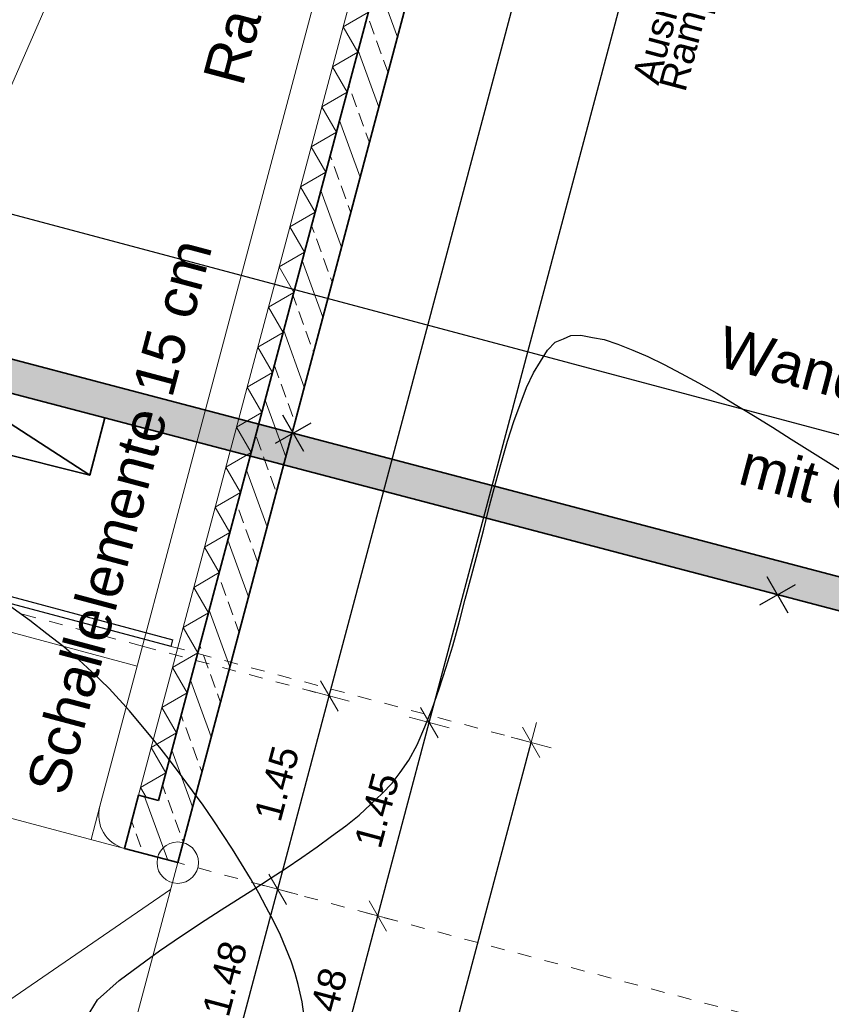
# Model space of a CAD drawing. Header units: metres. Extents: x 4462557 to 4462755, y 5328146 to 5328388.
# Tile 54 of 149: x 4462626.4 to 4462632.28, y 5328225.46 to 5328232.59. Entities that reach past the tile are written whole.
import ezdxf

# ---------------------------------------------------------------- set-up
doc = ezdxf.new("R2010")
doc.units = ezdxf.units.M
doc.header["$PDMODE"] = 65
doc.linetypes.add('AUSGEZOGEN', pattern=[0])
doc.linetypes.add('VERDECKT2_S2', pattern=[0.15000000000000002, 0.1, -0.05])
doc.layers.add('B31_BEWLIN', color=3, linetype='AUSGEZOGEN')
for name, color, linetype, lineweight in [('Maßlinie_Allgemein', 7, 'AUSGEZOGEN', 13), ('Schraffur', 7, 'AUSGEZOGEN', 158), ('Standard', 7, 'AUSGEZOGEN', 13)]:
    doc.layers.add(name, color=color, linetype=linetype, lineweight=lineweight)
doc.styles.add('ARIAL', font='ARIAL.TTF')
doc.dimstyles.new('_DIMSTYLE_10', dxfattribs={"dimtxt": 0.2, "dimasz": 0.3, "dimexe": 0, "dimexo": 1e-06, "dimgap": 0.1, "dimtad": 2, "dimdec": 3, "dimrnd": 0.005, "dimzin": 4, "dimdsep": 46, "dimtxsty": 'ARIAL', "dimblk1": 'ALL_ML_STRICH', "dimblk2": 'ALL_ML_STRICH', "dimsah": 1, "dimcen": 0, "dimse1": 1, "dimse2": 1, "dimclrd": 7, "dimclre": 7, "dimclrt": 7, "dimadec": 0, "dimazin": 0, "dimtfac": 1, "dimtdec": 0, "dimtix": 1, "dimtmove": 2, "dimatfit": 3, "dimfxl": 0, "dimtzin": 0, "dimlwd": 0, "dimlwe": 13, "dimarcsym": 0})
doc.dimstyles.new('_DIMSTYLE_18', dxfattribs={"dimtxt": 0.2, "dimasz": 0.3, "dimexe": 0, "dimexo": 0, "dimgap": 0.1, "dimtad": 2, "dimrnd": 0.01, "dimzin": 4, "dimdsep": 46, "dimtxsty": 'ARIAL', "dimblk1": 'ALL_ML_STRICH', "dimblk2": 'ALL_ML_STRICH', "dimsah": 1, "dimcen": 0, "dimclrd": 7, "dimclre": 7, "dimclrt": 7, "dimadec": 0, "dimazin": 0, "dimtfac": 1, "dimtdec": 0, "dimtix": 1, "dimtmove": 2, "dimatfit": 3, "dimfxl": 0, "dimtzin": 0, "dimlwd": 0, "dimlwe": 13, "dimarcsym": 0})
doc.dimstyles.new('_DIMSTYLE_7', dxfattribs={"dimtxt": 0.2, "dimasz": 0.3, "dimexe": 0, "dimexo": 1e-06, "dimgap": 0.1, "dimtad": 2, "dimrnd": 0.005, "dimzin": 4, "dimdsep": 46, "dimtxsty": 'ARIAL', "dimblk1": 'ALL_ML_STRICH', "dimblk2": 'ALL_ML_STRICH', "dimsah": 1, "dimcen": 0, "dimse1": 1, "dimse2": 1, "dimclrd": 7, "dimclre": 7, "dimclrt": 7, "dimadec": 0, "dimazin": 0, "dimtfac": 1, "dimtdec": 0, "dimtix": 1, "dimtmove": 2, "dimatfit": 3, "dimfxl": 0, "dimtzin": 0, "dimlwd": 0, "dimlwe": 13, "dimarcsym": 0})

# ---------------------------------------------------------------- blocks, each defined once
blk = doc.blocks.new('ALL_ML_STRICH')
at = {"color": 0, "linetype": 'ByBlock', "lineweight": -2}
for p, q in [((0, -0.5), (0, 0.5)), ((-0.3, -0.3), (0.3, 0.3)), ((-1, 0), (0.5, 0))]:
    blk.add_line(p, q, dxfattribs=at)
blk = doc.blocks.new('*D161')
at = {"layer": 'DEFPOINTS', "color": 7, "linetype": 'AUSGEZOGEN', "lineweight": 13}
for p in [(4462627.545974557, 5328226.489596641), (4462626.645194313, 5328223.107497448), (4462633.506024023, 5328221.280200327)]:
    blk.add_point(p, dxfattribs=at)
at = {"layer": 'Maßlinie_Allgemein', "color": 7, "linetype": 'AUSGEZOGEN', "lineweight": -2}
blk.add_line((4462633.506024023, 5328221.280200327), (4462634.406804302, 5328224.66229951), dxfattribs=at)
at = {"layer": 'Maßlinie_Allgemein', "color": 7, "linetype": 'AUSGEZOGEN', "lineweight": 13, "yscale": 0.3, "zscale": 0.3}
for p, xscale, rotation in [((4462634.406804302, 5328224.66229951), 0.3, 75.08618508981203), ((4462633.506024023, 5328221.280200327), 0.2999999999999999, 255.0861850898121)]:
    blk.add_blockref('ALL_ML_STRICH', p, dxfattribs=dict(at, xscale=xscale, rotation=rotation))
at = {"layer": 'Maßlinie_Allgemein', "color": 7, "linetype": 'AUSGEZOGEN', "lineweight": 13, "insert": (4462633.763529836, 5328223.037926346), "char_height": 0.2, "width": 0.8, "attachment_point": 5, "rotation": 75.08618508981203, "style": 'ARIAL'}
blk.add_mtext('\\A1;{\\A1;{3.50\\H0.132000;\\S^ ;}}', dxfattribs=at)
blk = doc.blocks.new('*D162')
at = {"layer": 'DEFPOINTS', "color": 7, "linetype": 'AUSGEZOGEN', "lineweight": 13}
for p in [(4462636.20013262, 5328240.138009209), (4462627.545974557, 5328226.489596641), (4462634.406804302, 5328224.66229951)]:
    blk.add_point(p, dxfattribs=at)
at = {"layer": 'Maßlinie_Allgemein', "color": 7, "linetype": 'AUSGEZOGEN', "lineweight": -2}
blk.add_line((4462634.406804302, 5328224.66229951), (4462638.374339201, 5328239.558936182), dxfattribs=at)
at = {"layer": 'Maßlinie_Allgemein', "color": 7, "linetype": 'AUSGEZOGEN', "lineweight": 13, "yscale": 0.3, "zscale": 0.3}
for p, xscale, rotation in [((4462638.374339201, 5328239.558936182), 0.3, 75.08618508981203), ((4462634.406804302, 5328224.66229951), 0.2999999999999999, 255.0861850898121)]:
    blk.add_blockref('ALL_ML_STRICH', p, dxfattribs=dict(at, xscale=xscale, rotation=rotation))
at = {"layer": 'Maßlinie_Allgemein', "color": 7, "linetype": 'AUSGEZOGEN', "lineweight": 13, "insert": (4462636.201000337, 5328232.189202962), "char_height": 0.2, "width": 1.2, "attachment_point": 5, "rotation": 75.08618508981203, "style": 'ARIAL'}
blk.add_mtext('\\A1;{\\A1;{15.41\\H0.132000;\\S5^ ;}}', dxfattribs=at)
blk = doc.blocks.new('*D164')
at = {"layer": 'DEFPOINTS', "color": 7, "linetype": 'AUSGEZOGEN', "lineweight": 13}
for p in [(4462627.545974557, 5328226.489596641), (4462626.645194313, 5328223.107497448), (4462634.230759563, 5328221.087175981)]:
    blk.add_point(p, dxfattribs=at)
at = {"layer": 'Maßlinie_Allgemein', "color": 7, "linetype": 'AUSGEZOGEN', "lineweight": -2}
blk.add_line((4462634.230759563, 5328221.087175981), (4462635.131539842, 5328224.469275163), dxfattribs=at)
at = {"layer": 'Maßlinie_Allgemein', "color": 7, "linetype": 'AUSGEZOGEN', "lineweight": 13, "yscale": 0.3, "zscale": 0.3}
for p, xscale, rotation in [((4462635.131539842, 5328224.469275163), 0.3, 75.08618508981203), ((4462634.230759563, 5328221.087175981), 0.2999999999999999, 255.0861850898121)]:
    blk.add_blockref('ALL_ML_STRICH', p, dxfattribs=dict(at, xscale=xscale, rotation=rotation))
at = {"layer": 'Maßlinie_Allgemein', "color": 7, "linetype": 'AUSGEZOGEN', "lineweight": 13, "insert": (4462634.488265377, 5328222.844901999), "char_height": 0.2, "width": 0.8, "attachment_point": 5, "rotation": 75.08618508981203, "style": 'ARIAL'}
blk.add_mtext('\\A1;{\\A1;{3.50\\H0.132000;\\S^ ;}}', dxfattribs=at)
blk = doc.blocks.new('*D165')
at = {"layer": 'DEFPOINTS', "color": 7, "linetype": 'AUSGEZOGEN', "lineweight": 13}
for p in [(4462658.011883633, 5328322.033125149), (4462627.545974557, 5328226.489596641), (4462635.131539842, 5328224.469275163)]:
    blk.add_point(p, dxfattribs=at)
at = {"layer": 'Maßlinie_Allgemein', "color": 7, "linetype": 'AUSGEZOGEN', "lineweight": -2}
blk.add_line((4462635.131539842, 5328224.469275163), (4462660.910825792, 5328321.261027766), dxfattribs=at)
at = {"layer": 'Maßlinie_Allgemein', "color": 7, "linetype": 'AUSGEZOGEN', "lineweight": 13, "yscale": 0.3, "zscale": 0.3}
for p, xscale, rotation in [((4462660.910825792, 5328321.261027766), 0.3, 75.08618508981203), ((4462635.131539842, 5328224.469275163), 0.2999999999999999, 255.0861850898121)]:
    blk.add_blockref('ALL_ML_STRICH', p, dxfattribs=dict(at, xscale=xscale, rotation=rotation))
at = {"layer": 'Maßlinie_Allgemein', "color": 7, "linetype": 'AUSGEZOGEN', "lineweight": 13, "insert": (4462647.829631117, 5328272.936301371), "char_height": 0.2, "width": 1.4, "attachment_point": 5, "rotation": 75.08618508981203, "style": 'ARIAL'}
blk.add_mtext('\\A1;{\\A1;{100.16\\H0.132000;\\S5^ ;}}', dxfattribs=at)
blk = doc.blocks.new('*D166')
at = {"layer": 'DEFPOINTS', "color": 7, "linetype": 'AUSGEZOGEN', "lineweight": 13}
for p in [(4462658.011883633, 5328322.033125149), (4462626.645194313, 5328223.107497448), (4462634.955495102, 5328220.894151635)]:
    blk.add_point(p, dxfattribs=at)
at = {"layer": 'Maßlinie_Allgemein', "color": 7, "linetype": 'AUSGEZOGEN', "lineweight": -2}
blk.add_line((4462634.955495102, 5328220.894151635), (4462661.635561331, 5328321.068003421), dxfattribs=at)
at = {"layer": 'Maßlinie_Allgemein', "color": 7, "linetype": 'AUSGEZOGEN', "lineweight": 13, "xscale": 0.3, "yscale": 0.3, "zscale": 0.3}
for p, rotation in [((4462661.635561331, 5328321.068003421), 75.08618508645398), ((4462634.955495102, 5328220.894151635), 255.086185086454)]:
    blk.add_blockref('ALL_ML_STRICH', p, dxfattribs=dict(at, rotation=rotation))
at = {"layer": 'Maßlinie_Allgemein', "color": 7, "linetype": 'AUSGEZOGEN', "lineweight": 13, "insert": (4462648.103844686, 5328271.052262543), "char_height": 0.2, "width": 1.4, "attachment_point": 5, "rotation": 75.08618508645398, "style": 'ARIAL'}
blk.add_mtext('\\A1;{\\A1;{103.66\\H0.132000;\\S5^ ;}}', dxfattribs=at)
blk = doc.blocks.new('*D188')
at = {"layer": 'DEFPOINTS', "color": 7, "linetype": 'AUSGEZOGEN', "lineweight": 13}
for p in [(4462627.545974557, 5328226.489596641), (4462626.645194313, 5328223.107497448), (4462632.056552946, 5328221.666249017)]:
    blk.add_point(p, dxfattribs=at)
at = {"layer": 'Maßlinie_Allgemein', "color": 7, "linetype": 'AUSGEZOGEN', "lineweight": -2}
blk.add_line((4462632.056552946, 5328221.666249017), (4462632.957333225, 5328225.048348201), dxfattribs=at)
at = {"layer": 'Maßlinie_Allgemein', "color": 7, "linetype": 'AUSGEZOGEN', "lineweight": 13, "xscale": 0.3, "yscale": 0.3, "zscale": 0.3}
for p, rotation in [((4462632.957333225, 5328225.048348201), 75.08618509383), ((4462632.056552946, 5328221.666249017), 255.08618509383)]:
    blk.add_blockref('ALL_ML_STRICH', p, dxfattribs=dict(at, rotation=rotation))
at = {"layer": 'Maßlinie_Allgemein', "color": 7, "linetype": 'AUSGEZOGEN', "lineweight": 13, "insert": (4462632.314058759, 5328223.423975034), "char_height": 0.2, "width": 0.8, "attachment_point": 5, "rotation": 75.08618509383, "style": 'ARIAL'}
blk.add_mtext('\\A1;{\\A1;{3.50\\H0.132000;\\S^ ;}}', dxfattribs=at)
blk = doc.blocks.new('*D189')
at = {"layer": 'DEFPOINTS', "color": 7, "linetype": 'AUSGEZOGEN', "lineweight": 13}
for p in [(4462631.498067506, 5328241.32825447), (4462627.545974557, 5328226.489596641), (4462632.957333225, 5328225.048348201)]:
    blk.add_point(p, dxfattribs=at)
at = {"layer": 'Maßlinie_Allgemein', "color": 7, "linetype": 'AUSGEZOGEN', "lineweight": -2}
blk.add_line((4462632.957333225, 5328225.048348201), (4462636.909426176, 5328239.887006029), dxfattribs=at)
at = {"layer": 'Maßlinie_Allgemein', "color": 7, "linetype": 'AUSGEZOGEN', "lineweight": 13, "xscale": 0.3, "yscale": 0.3, "zscale": 0.3}
for p, rotation in [((4462636.909426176, 5328239.887006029), 75.08618509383), ((4462632.957333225, 5328225.048348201), 255.08618509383)]:
    blk.add_blockref('ALL_ML_STRICH', p, dxfattribs=dict(at, rotation=rotation))
at = {"layer": 'Maßlinie_Allgemein', "color": 7, "linetype": 'AUSGEZOGEN', "lineweight": 13, "insert": (4462634.743676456, 5328232.546297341), "char_height": 0.2, "width": 1.2, "attachment_point": 5, "rotation": 75.08618509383, "style": 'ARIAL'}
blk.add_mtext('\\A1;{\\A1;{15.35\\H0.132000;\\S5^ ;}}', dxfattribs=at)
blk = doc.blocks.new('*D219')
at = {"layer": 'DEFPOINTS', "color": 7, "linetype": 'AUSGEZOGEN', "lineweight": 13}
for p in [(4462627.545974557, 5328226.489596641), (4462626.645194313, 5328223.107497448), (4462632.781288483, 5328221.473224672)]:
    blk.add_point(p, dxfattribs=at)
at = {"layer": 'Maßlinie_Allgemein', "color": 7, "linetype": 'AUSGEZOGEN', "lineweight": -2}
blk.add_line((4462632.781288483, 5328221.473224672), (4462633.682068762, 5328224.855323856), dxfattribs=at)
at = {"layer": 'Maßlinie_Allgemein', "color": 7, "linetype": 'AUSGEZOGEN', "lineweight": 13, "yscale": 0.3, "zscale": 0.3}
for p, xscale, rotation in [((4462633.682068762, 5328224.855323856), 0.3, 75.08618508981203), ((4462632.781288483, 5328221.473224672), 0.2999999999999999, 255.0861850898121)]:
    blk.add_blockref('ALL_ML_STRICH', p, dxfattribs=dict(at, xscale=xscale, rotation=rotation))
at = {"layer": 'Maßlinie_Allgemein', "color": 7, "linetype": 'AUSGEZOGEN', "lineweight": 13, "insert": (4462633.038794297, 5328223.230950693), "char_height": 0.2, "width": 0.8, "attachment_point": 5, "rotation": 75.08618508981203, "style": 'ARIAL'}
blk.add_mtext('\\A1;{\\A1;{3.50\\H0.132000;\\S^ ;}}', dxfattribs=at)
blk = doc.blocks.new('*D220')
at = {"layer": 'DEFPOINTS', "color": 7, "linetype": 'AUSGEZOGEN', "lineweight": 13}
for p in [(4462631.498067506, 5328241.32825447), (4462627.545974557, 5328226.489596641), (4462633.682068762, 5328224.855323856)]:
    blk.add_point(p, dxfattribs=at)
at = {"layer": 'Maßlinie_Allgemein', "color": 7, "linetype": 'AUSGEZOGEN', "lineweight": -2}
blk.add_line((4462633.682068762, 5328224.855323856), (4462637.634161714, 5328239.693981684), dxfattribs=at)
at = {"layer": 'Maßlinie_Allgemein', "color": 7, "linetype": 'AUSGEZOGEN', "lineweight": 13, "yscale": 0.3, "zscale": 0.3}
for p, xscale, rotation in [((4462637.634161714, 5328239.693981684), 0.3, 75.08618508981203), ((4462633.682068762, 5328224.855323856), 0.2999999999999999, 255.0861850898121)]:
    blk.add_blockref('ALL_ML_STRICH', p, dxfattribs=dict(at, xscale=xscale, rotation=rotation))
at = {"layer": 'Maßlinie_Allgemein', "color": 7, "linetype": 'AUSGEZOGEN', "lineweight": 13, "insert": (4462635.468411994, 5328232.353272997), "char_height": 0.2, "width": 1.2, "attachment_point": 5, "rotation": 75.08618508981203, "style": 'ARIAL'}
blk.add_mtext('\\A1;{\\A1;{15.35\\H0.132000;\\S5^ ;}}', dxfattribs=at)
blk = doc.blocks.new('*D234')
at = {"layer": 'DEFPOINTS', "color": 7, "linetype": 'AUSGEZOGEN', "lineweight": 13}
for p in [(4462625.806132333, 5328228.505272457), (4462624.954144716, 5328223.557887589), (4462628.819400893, 5328222.528424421)]:
    blk.add_point(p, dxfattribs=at)
at = {"layer": 'Maßlinie_Allgemein', "color": 7, "linetype": 'AUSGEZOGEN', "lineweight": -2}
for p, q in [((4462628.819400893, 5328222.528424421), (4462630.10622986, 5328227.359994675)), ((4462630.10622986, 5328227.359994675), (4462630.10622986, 5328227.359994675)), ((4462628.819400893, 5328222.528424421), (4462628.819400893, 5328222.528424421))]:
    blk.add_line(p, q, dxfattribs=at)
at = {"layer": 'Maßlinie_Allgemein', "color": 7, "linetype": 'AUSGEZOGEN', "lineweight": 13, "xscale": 0.3, "yscale": 0.3, "zscale": 0.3}
for p, rotation in [((4462630.10622986, 5328227.359994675), 75.08618508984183), ((4462628.819400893, 5328222.528424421), 255.0861850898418)]:
    blk.add_blockref('ALL_ML_STRICH', p, dxfattribs=dict(at, rotation=rotation))
at = {"layer": 'Maßlinie_Allgemein', "color": 7, "linetype": 'AUSGEZOGEN', "lineweight": 13, "insert": (4462629.27006288, 5328225.010850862), "char_height": 0.2, "width": 0.8, "attachment_point": 5, "rotation": 75.08618508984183, "style": 'ARIAL'}
blk.add_mtext('\\A1;{\\A1;{5.00\\H0.132000;\\S^ ;}}', dxfattribs=at)
blk = doc.blocks.new('*D298')
at = {"layer": 'DEFPOINTS', "color": 7, "linetype": 'AUSGEZOGEN', "lineweight": 13}
for p in [(4462627.545974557, 5328226.489596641), (4462627.166307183, 5328225.064084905), (4462628.615778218, 5328224.678036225)]:
    blk.add_point(p, dxfattribs=at)
at = {"layer": 'Maßlinie_Allgemein', "color": 7, "linetype": 'AUSGEZOGEN', "lineweight": -2}
for p, q in [((4462628.615778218, 5328224.678036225), (4462628.995445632, 5328226.103547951)), ((4462628.995445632, 5328226.103547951), (4462628.995445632, 5328226.103547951)), ((4462628.615778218, 5328224.678036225), (4462628.615778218, 5328224.678036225))]:
    blk.add_line(p, q, dxfattribs=at)
at = {"layer": 'Maßlinie_Allgemein', "color": 7, "linetype": 'AUSGEZOGEN', "lineweight": 13, "yscale": 0.3, "zscale": 0.3}
for p, xscale, rotation in [((4462628.995445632, 5328226.103547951), 0.2999999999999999, 75.08618509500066), ((4462628.615778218, 5328224.678036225), 0.3, 255.0861850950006)]:
    blk.add_blockref('ALL_ML_STRICH', p, dxfattribs=dict(at, xscale=xscale, rotation=rotation))
at = {"layer": 'Maßlinie_Allgemein', "color": 7, "linetype": 'AUSGEZOGEN', "lineweight": 13, "insert": (4462628.612718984, 5328225.456906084), "char_height": 0.2, "width": 0.8, "attachment_point": 5, "rotation": 75.08618509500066, "style": 'ARIAL'}
blk.add_mtext('\\A1;{\\A1;{1.48\\H0.132000;\\S^ ;}}', dxfattribs=at)
blk = doc.blocks.new('*D299')
at = {"layer": 'DEFPOINTS', "color": 7, "linetype": 'AUSGEZOGEN', "lineweight": 13}
for p in [(4462627.290629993, 5328228.056459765), (4462627.545974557, 5328226.489596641), (4462628.995445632, 5328226.103547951)]:
    blk.add_point(p, dxfattribs=at)
at = {"layer": 'Maßlinie_Allgemein', "color": 7, "linetype": 'AUSGEZOGEN', "lineweight": -2}
for p, q in [((4462628.995445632, 5328226.103547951), (4462629.368205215, 5328227.503123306)), ((4462629.368205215, 5328227.503123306), (4462629.368205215, 5328227.503123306)), ((4462628.995445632, 5328226.103547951), (4462628.995445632, 5328226.103547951))]:
    blk.add_line(p, q, dxfattribs=at)
at = {"layer": 'Maßlinie_Allgemein', "color": 7, "linetype": 'AUSGEZOGEN', "lineweight": 13, "yscale": 0.3, "zscale": 0.3}
for p, xscale, rotation in [((4462629.368205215, 5328227.503123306), 0.2999999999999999, 75.08618509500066), ((4462628.995445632, 5328226.103547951), 0.3, 255.0861850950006)]:
    blk.add_blockref('ALL_ML_STRICH', p, dxfattribs=dict(at, xscale=xscale, rotation=rotation))
at = {"layer": 'Maßlinie_Allgemein', "color": 7, "linetype": 'AUSGEZOGEN', "lineweight": 13, "insert": (4462628.988792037, 5328226.868922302), "char_height": 0.2, "width": 0.8, "attachment_point": 5, "rotation": 75.08618509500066, "style": 'ARIAL'}
blk.add_mtext('\\A1;{\\A1;{1.45\\H0.132000;\\S^ ;}}', dxfattribs=at)
blk = doc.blocks.new('*D300')
at = {"layer": 'DEFPOINTS', "color": 7, "linetype": 'AUSGEZOGEN', "lineweight": 13}
for p in [(4462630.51934794, 5328240.179110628), (4462627.290629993, 5328228.056459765), (4462629.368205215, 5328227.503123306)]:
    blk.add_point(p, dxfattribs=at)
at = {"layer": 'Maßlinie_Allgemein', "color": 7, "linetype": 'AUSGEZOGEN', "lineweight": -2}
for p, q in [((4462629.368205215, 5328227.503123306), (4462632.5969233, 5328239.625774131)), ((4462632.5969233, 5328239.625774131), (4462632.5969233, 5328239.625774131)), ((4462629.368205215, 5328227.503123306), (4462629.368205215, 5328227.503123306))]:
    blk.add_line(p, q, dxfattribs=at)
at = {"layer": 'Maßlinie_Allgemein', "color": 7, "linetype": 'AUSGEZOGEN', "lineweight": 13, "yscale": 0.3, "zscale": 0.3}
for p, xscale, rotation in [((4462632.5969233, 5328239.625774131), 0.2999999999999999, 75.08618509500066), ((4462629.368205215, 5328227.503123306), 0.3, 255.0861850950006)]:
    blk.add_blockref('ALL_ML_STRICH', p, dxfattribs=dict(at, xscale=xscale, rotation=rotation))
at = {"layer": 'Maßlinie_Allgemein', "color": 7, "linetype": 'AUSGEZOGEN', "lineweight": 13, "insert": (4462630.787550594, 5328233.62260018), "char_height": 0.2, "width": 1, "attachment_point": 5, "rotation": 75.08618509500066, "style": 'ARIAL'}
blk.add_mtext('\\A1;{\\A1;{12.55\\H0.132000;\\S^ ;}}', dxfattribs=at)
at = {"layer": 'Maßlinie_Allgemein', "color": 7, "linetype": 'AUSGEZOGEN', "lineweight": 13, "insert": (4462630.834539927, 5328232.163186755), "char_height": 0.2, "width": 0.01, "attachment_point": 1, "rotation": 75.08618509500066, "line_spacing_factor": 0.6024096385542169, "style": 'ARIAL'}
blk.add_mtext('Ausrundungen Rampe', dxfattribs=at)
blk = doc.blocks.new('*D304')
at = {"layer": 'DEFPOINTS', "color": 7, "linetype": 'AUSGEZOGEN', "lineweight": 13}
for p in [(4462627.159448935, 5328226.592542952), (4462627.166307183, 5328225.064084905), (4462627.891042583, 5328224.871060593)]:
    blk.add_point(p, dxfattribs=at)
at = {"layer": 'Maßlinie_Allgemein', "color": 7, "linetype": 'AUSGEZOGEN', "lineweight": -2}
for p, q in [((4462627.891042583, 5328224.871060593), (4462628.270710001, 5328226.296572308)), ((4462628.270710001, 5328226.296572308), (4462628.270710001, 5328226.296572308)), ((4462627.891042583, 5328224.871060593), (4462627.891042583, 5328224.871060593))]:
    blk.add_line(p, q, dxfattribs=at)
at = {"layer": 'Maßlinie_Allgemein', "color": 7, "linetype": 'AUSGEZOGEN', "lineweight": 13, "yscale": 0.3, "zscale": 0.3}
for p, xscale, rotation in [((4462628.270710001, 5328226.296572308), 0.3000000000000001, 75.08618481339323), ((4462627.891042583, 5328224.871060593), 0.3, 255.0861848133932)]:
    blk.add_blockref('ALL_ML_STRICH', p, dxfattribs=dict(at, xscale=xscale, rotation=rotation))
at = {"layer": 'Maßlinie_Allgemein', "color": 7, "linetype": 'AUSGEZOGEN', "lineweight": 13, "insert": (4462627.88798335, 5328225.649930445), "char_height": 0.2, "width": 0.8, "attachment_point": 5, "rotation": 75.08618481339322, "style": 'ARIAL'}
blk.add_mtext('\\A1;{\\A1;{1.48\\H0.132000;\\S^ ;}}', dxfattribs=at)
blk = doc.blocks.new('*D305')
at = {"layer": 'DEFPOINTS', "color": 7, "linetype": 'AUSGEZOGEN', "lineweight": 13}
for p in [(4462627.290629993, 5328228.056459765), (4462627.159448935, 5328226.592542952), (4462628.270710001, 5328226.296572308)]:
    blk.add_point(p, dxfattribs=at)
at = {"layer": 'Maßlinie_Allgemein', "color": 7, "linetype": 'AUSGEZOGEN', "lineweight": -2}
for p, q in [((4462628.270710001, 5328226.296572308), (4462628.643469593, 5328227.696147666)), ((4462628.643469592, 5328227.696147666), (4462628.643469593, 5328227.696147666)), ((4462628.270710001, 5328226.296572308), (4462628.270710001, 5328226.296572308))]:
    blk.add_line(p, q, dxfattribs=at)
at = {"layer": 'Maßlinie_Allgemein', "color": 7, "linetype": 'AUSGEZOGEN', "lineweight": 13, "yscale": 0.3, "zscale": 0.3}
for p, xscale, rotation in [((4462628.643469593, 5328227.696147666), 0.3000000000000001, 75.08618481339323), ((4462628.270710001, 5328226.296572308), 0.3, 255.0861848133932)]:
    blk.add_blockref('ALL_ML_STRICH', p, dxfattribs=dict(at, xscale=xscale, rotation=rotation))
at = {"layer": 'Maßlinie_Allgemein', "color": 7, "linetype": 'AUSGEZOGEN', "lineweight": 13, "insert": (4462628.264056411, 5328227.061946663), "char_height": 0.2, "width": 0.8, "attachment_point": 5, "rotation": 75.08618481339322, "style": 'ARIAL'}
blk.add_mtext('\\A1;{\\A1;{1.45\\H0.132000;\\S^ ;}}', dxfattribs=at)
blk = doc.blocks.new('*D306')
at = {"layer": 'DEFPOINTS', "color": 7, "linetype": 'AUSGEZOGEN', "lineweight": 13}
for p in [(4462630.51934794, 5328240.179110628), (4462627.290629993, 5328228.056459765), (4462628.643469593, 5328227.696147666)]:
    blk.add_point(p, dxfattribs=at)
at = {"layer": 'Maßlinie_Allgemein', "color": 7, "linetype": 'AUSGEZOGEN', "lineweight": -2}
for p, q in [((4462628.643469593, 5328227.696147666), (4462631.872187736, 5328239.818798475)), ((4462631.872187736, 5328239.818798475), (4462631.872187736, 5328239.818798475)), ((4462628.643469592, 5328227.696147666), (4462628.643469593, 5328227.696147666))]:
    blk.add_line(p, q, dxfattribs=at)
at = {"layer": 'Maßlinie_Allgemein', "color": 7, "linetype": 'AUSGEZOGEN', "lineweight": 13, "yscale": 0.3, "zscale": 0.3}
for p, xscale, rotation in [((4462631.872187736, 5328239.818798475), 0.3000000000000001, 75.08618481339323), ((4462628.643469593, 5328227.696147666), 0.3, 255.0861848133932)]:
    blk.add_blockref('ALL_ML_STRICH', p, dxfattribs=dict(at, xscale=xscale, rotation=rotation))
at = {"layer": 'Maßlinie_Allgemein', "color": 7, "linetype": 'AUSGEZOGEN', "lineweight": 13, "insert": (4462630.062814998, 5328233.815624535), "char_height": 0.2, "width": 1, "attachment_point": 5, "rotation": 75.08618481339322, "style": 'ARIAL'}
blk.add_mtext('\\A1;{\\A1;{12.55\\H0.132000;\\S^ ;}}', dxfattribs=at)
blk = doc.blocks.new('COMPLEXOBJECT_96')
at = {"layer": 'Standard', "color": 7, "linetype": 'AUSGEZOGEN', "lineweight": 25}
for q in [(4462628.307154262, 5328229.728920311), (4462628.512135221, 5328229.674305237), (4462628.252539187, 5328229.523939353), (4462628.457520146, 5328229.469324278)]:
    blk.add_line((4462628.382337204, 5328229.599122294), q, dxfattribs=at)
blk = doc.blocks.new('COMPLEXOBJECT_97')
at = {"layer": 'Standard', "color": 7, "linetype": 'AUSGEZOGEN', "lineweight": 25}
for q in [(4462631.815090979, 5328228.558817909), (4462632.020071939, 5328228.504202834), (4462631.760475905, 5328228.353836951), (4462631.965456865, 5328228.299221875)]:
    blk.add_line((4462631.890273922, 5328228.429019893), q, dxfattribs=at)

msp = doc.modelspace()

# ---------------------------------------------------------------- hatches: boundary and pattern name
at = {"layer": 'Schraffur', "linetype": 'AUSGEZOGEN', "lineweight": 18}
h = msp.add_hatch(dxfattribs=at)
h.set_pattern_fill('SCHRAFFUR_7', scale=0.09999999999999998, angle=65, style=0, pattern_type=2)
h.set_pattern_definition([(110, (0, 0), (-0.2819077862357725, -0.1026060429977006), []), (110, (-0.1409538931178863, -0.05130302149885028), (-0.2819077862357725, -0.1026060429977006), [0.1, -0.05])])
h.paths.add_polyline_path([(4462631.008595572, 5328241.044675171), (4462631.153542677, 5328241.006070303), (4462630.905873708, 5328240.076164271), (4462627.407342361, 5328226.940463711), (4462627.262395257, 5328226.97906858), (4462627.159448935, 5328226.592542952), (4462627.545974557, 5328226.489596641), (4462631.147452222, 5328240.011822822), (4462631.498067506, 5328241.32825447), (4462631.256488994, 5328241.392595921), (4462631.111541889, 5328241.43120079)], flags=0)
at = {"layer": 'Standard', "linetype": 'AUSGEZOGEN', "lineweight": 25}
msp.add_hatch(color=9, dxfattribs=at).paths.add_polyline_path([(4462621.66192056, 5328231.380876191), (4462620.927318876, 5328228.599508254), (4462620.917618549, 5328228.56278063), (4462621.101004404, 5328228.513791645), (4462621.791483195, 5328231.097521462), (4462624.584378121, 5328230.352082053), (4462625.025018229, 5328230.235101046), (4462625.465766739, 5328230.11809126), (4462625.754482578, 5328230.041443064), (4462627.018031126, 5328229.709537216), (4462627.684270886, 5328229.534436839), (4462631.890273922, 5328228.429019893), (4462638.675116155, 5328226.645835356), (4462641.443353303, 5328225.918290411), (4462642.68131171, 5328225.592932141), (4462644.835209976, 5328225.026846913), (4462648.097380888, 5328224.169486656), (4462649.195157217, 5328228.31377604), (4462650.362214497, 5328232.719612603), (4462650.556397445, 5328233.45268573), (4462652.003348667, 5328238.915168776), (4462652.627048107, 5328241.269738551), (4462652.334027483, 5328241.100824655), (4462651.039910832, 5328236.215317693), (4462649.571299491, 5328230.671064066), (4462648.354467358, 5328226.077319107), (4462647.926717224, 5328224.462490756), (4462641.652613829, 5328226.111443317), (4462628.382337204, 5328229.599122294), (4462623.91330635, 5328230.78046376)])

# ---------------------------------------------------------------- linework, layer by layer
at = {"layer": 'B31_BEWLIN', "color": 250, "linetype": 'AUSGEZOGEN'}
for points in [[(4462626.885061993, 5328225.365113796), (4462626.965850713, 5328225.497191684), (4462627.121492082, 5328225.635697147), (4462627.31542131, 5328225.779002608), (4462627.412777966, 5328225.850965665), (4462627.519510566, 5328225.923973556), (4462627.632025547, 5328225.997732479), (4462627.743919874, 5328226.072275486), (4462627.860812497, 5328226.146948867), (4462627.978489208, 5328226.222242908), (4462628.096165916, 5328226.297536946), (4462628.215410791, 5328226.374072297), (4462628.331062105, 5328226.450313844), (4462628.445308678, 5328226.52671882), (4462628.556745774, 5328226.603450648), (4462628.660375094, 5328226.680378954), (4462628.764004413, 5328226.75730726), (4462628.859825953, 5328226.834432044), (4462628.943625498, 5328226.912243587), (4462629.0280457, 5328226.989271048), (4462629.100280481, 5328227.065580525), (4462629.157081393, 5328227.142021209), (4462629.220608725, 5328227.230974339), (4462629.279908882, 5328227.342958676), (4462629.335551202, 5328227.472453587), (4462629.389788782, 5328227.602111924), (4462629.440989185, 5328227.748496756), (4462629.489740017, 5328227.904420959), (4462629.538490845, 5328228.060345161), (4462629.584171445, 5328228.226592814), (4462629.628774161, 5328228.395813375), (4462629.674781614, 5328228.564870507), (4462629.718927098, 5328228.736279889), (4462629.762582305, 5328228.903475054), (4462629.805616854, 5328229.0714543), (4462629.848161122, 5328229.235219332), (4462629.891586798, 5328229.38820368), (4462629.935012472, 5328229.541188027), (4462629.979940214, 5328229.682607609), (4462630.027121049, 5328229.806680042), (4462630.073517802, 5328229.93013182), (4462630.122167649, 5328230.036236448), (4462630.173658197, 5328230.117806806), (4462630.225148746, 5328230.199377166), (4462630.279479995, 5328230.256413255), (4462630.339734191, 5328230.281766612), (4462630.339734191, 5328230.281766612), (4462630.394051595, 5328230.305017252), (4462630.466216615, 5328230.307299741), (4462630.551251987, 5328230.291711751), (4462630.63628736, 5328230.27612376), (4462630.734356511, 5328230.24407003), (4462630.842356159, 5328230.199470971), (4462630.950976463, 5328230.15408783), (4462631.069527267, 5328230.096159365), (4462631.193500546, 5328230.029769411), (4462631.318878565, 5328229.963216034), (4462631.450299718, 5328229.887417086), (4462631.584040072, 5328229.80707707), (4462631.717780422, 5328229.726737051), (4462631.853839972, 5328229.641855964), (4462631.989115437, 5328229.556354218), (4462632.124390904, 5328229.470852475), (4462632.25966637, 5328229.385350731), (4462632.389649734, 5328229.303312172)], [(4462626.885061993, 5328225.365113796), (4462626.965850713, 5328225.497191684), (4462627.121492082, 5328225.635697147), (4462627.31542131, 5328225.779002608), (4462627.412777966, 5328225.850965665), (4462627.519510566, 5328225.923973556), (4462627.632025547, 5328225.997732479), (4462627.743919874, 5328226.072275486), (4462627.860812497, 5328226.146948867), (4462627.978489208, 5328226.222242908), (4462628.096165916, 5328226.297536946), (4462628.215410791, 5328226.374072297), (4462628.331062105, 5328226.450313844), (4462628.445308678, 5328226.52671882), (4462628.556745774, 5328226.603450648), (4462628.660375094, 5328226.680378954), (4462628.764004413, 5328226.75730726), (4462628.859825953, 5328226.834432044), (4462628.943625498, 5328226.912243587), (4462629.0280457, 5328226.989271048), (4462629.100280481, 5328227.065580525), (4462629.157081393, 5328227.142021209), (4462629.220608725, 5328227.230974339), (4462629.279908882, 5328227.342958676), (4462629.335551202, 5328227.472453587), (4462629.389788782, 5328227.602111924), (4462629.440989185, 5328227.748496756), (4462629.489740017, 5328227.904420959), (4462629.538490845, 5328228.060345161), (4462629.584171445, 5328228.226592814), (4462629.628774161, 5328228.395813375), (4462629.674781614, 5328228.564870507), (4462629.718927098, 5328228.736279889), (4462629.762582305, 5328228.903475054), (4462629.805616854, 5328229.0714543), (4462629.848161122, 5328229.235219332), (4462629.891586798, 5328229.38820368), (4462629.935012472, 5328229.541188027), (4462629.979940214, 5328229.682607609), (4462630.027121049, 5328229.806680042), (4462630.073517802, 5328229.93013182), (4462630.122167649, 5328230.036236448), (4462630.173658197, 5328230.117806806), (4462630.225148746, 5328230.199377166), (4462630.279479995, 5328230.256413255), (4462630.339734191, 5328230.281766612), (4462630.339734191, 5328230.281766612), (4462630.394051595, 5328230.305017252), (4462630.466216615, 5328230.307299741), (4462630.551251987, 5328230.291711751), (4462630.63628736, 5328230.27612376), (4462630.734356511, 5328230.24407003), (4462630.842356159, 5328230.199470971), (4462630.950976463, 5328230.15408783), (4462631.069527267, 5328230.096159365), (4462631.193500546, 5328230.029769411), (4462631.318878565, 5328229.963216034), (4462631.450299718, 5328229.887417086), (4462631.584040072, 5328229.80707707), (4462631.717780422, 5328229.726737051), (4462631.853839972, 5328229.641855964), (4462631.989115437, 5328229.556354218), (4462632.124390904, 5328229.470852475), (4462632.25966637, 5328229.385350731), (4462632.389649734, 5328229.303312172)], [(4462628.465791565, 5328225.338578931), (4462628.448420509, 5328225.482975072), (4462628.418313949, 5328225.606315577), (4462628.397469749, 5328225.687516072), (4462628.367158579, 5328225.775755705), (4462628.328288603, 5328225.869974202), (4462628.289418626, 5328225.964192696), (4462628.241205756, 5328226.063769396), (4462628.186916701, 5328226.166188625), (4462628.132627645, 5328226.268607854), (4462628.072262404, 5328226.373869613), (4462628.00706229, 5328226.480405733), (4462627.943266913, 5328226.586778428), (4462627.873852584, 5328226.693804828), (4462627.801465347, 5328226.799753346), (4462627.729078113, 5328226.905701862), (4462627.65371797, 5328227.010572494), (4462627.577246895, 5328227.112012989), (4462627.501559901, 5328227.214074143), (4462627.425382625, 5328227.311921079), (4462627.349956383, 5328227.403985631), (4462627.197699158, 5328227.588278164), (4462627.049850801, 5328227.749277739), (4462626.92287528, 5328227.870931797), (4462626.829938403, 5328227.957814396), (4462626.720471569, 5328228.050991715), (4462626.597120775, 5328228.147208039), (4462626.473769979, 5328228.243424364), (4462626.335751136, 5328228.34205904)], [(4462628.465791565, 5328225.338578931), (4462628.448420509, 5328225.482975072), (4462628.418313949, 5328225.606315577), (4462628.397469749, 5328225.687516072), (4462628.367158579, 5328225.775755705), (4462628.328288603, 5328225.869974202), (4462628.289418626, 5328225.964192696), (4462628.241205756, 5328226.063769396), (4462628.186916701, 5328226.166188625), (4462628.132627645, 5328226.268607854), (4462628.072262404, 5328226.373869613), (4462628.00706229, 5328226.480405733), (4462627.943266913, 5328226.586778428), (4462627.873852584, 5328226.693804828), (4462627.801465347, 5328226.799753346), (4462627.729078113, 5328226.905701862), (4462627.65371797, 5328227.010572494), (4462627.577246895, 5328227.112012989), (4462627.501559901, 5328227.214074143), (4462627.425382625, 5328227.311921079), (4462627.349956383, 5328227.403985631), (4462627.197699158, 5328227.588278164), (4462627.049850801, 5328227.749277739), (4462626.92287528, 5328227.870931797), (4462626.829938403, 5328227.957814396), (4462626.720471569, 5328228.050991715), (4462626.597120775, 5328228.147208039), (4462626.473769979, 5328228.243424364), (4462626.335751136, 5328228.34205904)]]:
    msp.add_lwpolyline(points, dxfattribs=at)
at = {"layer": 'Standard', "color": 7, "linetype": 'AUSGEZOGEN', "lineweight": 13}
for p, q in [((4462624.889325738, 5328228.801195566), (4462630.490253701, 5328241.596673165)), ((4462628.927328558, 5328232.647453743), (4462628.743776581, 5328232.541111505)), ((4462628.743776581, 5328232.541111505), (4462628.85011882, 5328232.357559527)), ((4462628.85011882, 5328232.357559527), (4462628.666566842, 5328232.251217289)), ((4462628.666566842, 5328232.251217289), (4462628.772909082, 5328232.067665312)), ((4462628.772909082, 5328232.067665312), (4462628.589357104, 5328231.961323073)), ((4462628.589357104, 5328231.961323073), (4462628.695699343, 5328231.777771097)), ((4462628.695699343, 5328231.777771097), (4462628.512147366, 5328231.671428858)), ((4462628.512147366, 5328231.671428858), (4462628.618489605, 5328231.487876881)), ((4462628.618489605, 5328231.487876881), (4462628.434937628, 5328231.381534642)), ((4462628.434937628, 5328231.381534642), (4462628.541279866, 5328231.197982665)), ((4462628.541279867, 5328231.197982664), (4462628.35772789, 5328231.091640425)), ((4462628.35772789, 5328231.091640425), (4462628.464070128, 5328230.908088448)), ((4462628.464070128, 5328230.908088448), (4462628.280518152, 5328230.801746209)), ((4462628.280518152, 5328230.801746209), (4462628.386860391, 5328230.618194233)), ((4462628.386860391, 5328230.618194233), (4462628.203308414, 5328230.511851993)), ((4462628.203308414, 5328230.511851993), (4462628.309650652, 5328230.328300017)), ((4462628.309650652, 5328230.328300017), (4462628.126098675, 5328230.221957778)), ((4462628.126098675, 5328230.221957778), (4462628.232440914, 5328230.038405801)), ((4462628.232440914, 5328230.038405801), (4462628.048888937, 5328229.932063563)), ((4462628.048888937, 5328229.932063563), (4462628.155231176, 5328229.748511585)), ((4462628.155231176, 5328229.748511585), (4462627.971679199, 5328229.642169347)), ((4462627.971679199, 5328229.642169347), (4462628.078021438, 5328229.45861737)), ((4462628.078021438, 5328229.45861737), (4462627.89446946, 5328229.352275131)), ((4462627.89446946, 5328229.352275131), (4462628.000811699, 5328229.168723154)), ((4462628.000811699, 5328229.168723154), (4462627.817259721, 5328229.062380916)), ((4462627.817259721, 5328229.062380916), (4462627.923601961, 5328228.878828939)), ((4462627.923601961, 5328228.878828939), (4462627.740049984, 5328228.772486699)), ((4462627.740049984, 5328228.772486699), (4462627.846392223, 5328228.588934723)), ((4462627.846392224, 5328228.588934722), (4462627.662840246, 5328228.482592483)), ((4462627.662840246, 5328228.482592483), (4462627.769182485, 5328228.299040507)), ((4462627.769182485, 5328228.299040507), (4462627.585630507, 5328228.192698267)), ((4462627.585630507, 5328228.192698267), (4462627.691972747, 5328228.009146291)), ((4462621.361564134, 5328228.136737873), (4462627.159448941, 5328226.592542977)), ((4462627.691972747, 5328228.009146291), (4462627.50842077, 5328227.902804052)), ((4462627.50842077, 5328227.902804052), (4462627.614763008, 5328227.719252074)), ((4462627.614763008, 5328227.719252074), (4462627.431211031, 5328227.612909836)), ((4462627.431211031, 5328227.612909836), (4462627.53755327, 5328227.429357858)), ((4462627.53755327, 5328227.429357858), (4462627.354001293, 5328227.32301562)), ((4462627.354001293, 5328227.32301562), (4462627.460343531, 5328227.139463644)), ((4462627.460343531, 5328227.139463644), (4462627.276791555, 5328227.033121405)), ((4462627.276791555, 5328227.033121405), (4462627.316448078, 5328226.964672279)), ((4462626.982211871, 5328226.898462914), (4462626.917870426, 5328226.656884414)), ((4462623.188805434, 5328223.340796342), (4462627.494501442, 5328226.296333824))]:
    msp.add_line(p, q, dxfattribs=at)
at = {"layer": 'Standard', "color": 7, "linetype": 'AUSGEZOGEN', "lineweight": 18}
for p, q in [((4462630.869963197, 5328241.495542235), (4462626.98221187, 5328226.898462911)), ((4462631.008595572, 5328241.044675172), (4462627.262395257, 5328226.97906858)), ((4462621.850750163, 5328229.351767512), (4462627.252445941, 5328227.913092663)), ((4462627.5459746, 5328226.48959663), (4462626.645005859, 5328223.106789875))]:
    msp.add_line(p, q, dxfattribs=at)
at = {"layer": 'Standard', "color": 7, "linetype": 'AUSGEZOGEN', "lineweight": 35}
for p, q in [((4462627.545974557, 5328226.489596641), (4462631.498067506, 5328241.32825447)), ((4462631.153542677, 5328241.006070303), (4462627.407342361, 5328226.940463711)), ((4462627.07901463, 5328229.941660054), (4462625.815869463, 5328230.273459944)), ((4462625.754482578, 5328230.041443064), (4462626.909075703, 5328229.294747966)), ((4462627.018031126, 5328229.709537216), (4462625.754482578, 5328230.041443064)), ((4462641.503926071, 5328226.150521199), (4462627.07901463, 5328229.941660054)), ((4462627.018031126, 5328229.709537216), (4462626.909075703, 5328229.294747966)), ((4462641.443353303, 5328225.918290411), (4462627.018031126, 5328229.709537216)), ((4462626.909075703, 5328229.294747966), (4462625.64197634, 5328229.613136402)), ((4462627.159448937, 5328226.592542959), (4462627.262395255, 5328226.97906858)), ((4462627.262395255, 5328226.97906858), (4462627.407342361, 5328226.940463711)), ((4462627.159448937, 5328226.592542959), (4462627.5459746, 5328226.48959663))]:
    msp.add_line(p, q, dxfattribs=at)
at = {"layer": 'Standard', "color": 7, "linetype": 'AUSGEZOGEN', "lineweight": 25}
for p, q in [((4462648.399035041, 5328225.308281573), (4462622.178912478, 5328232.291686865)), ((4462621.808797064, 5328229.62165627), (4462627.510050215, 5328228.103198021)), ((4462627.497181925, 5328228.054882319), (4462621.795928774, 5328229.573340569)), ((4462627.497181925, 5328228.054882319), (4462627.510050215, 5328228.103198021))]:
    msp.add_line(p, q, dxfattribs=at)
at = {"layer": 'Standard', "color": 7, "linetype": 'VERDECKT2_S2', "lineweight": 18}
for p, q in [((4462621.975902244, 5328229.471971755), (4462627.290629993, 5328228.056459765)), ((4462627.290629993, 5328228.056459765), (4462628.643469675, 5328227.69614765)), ((4462630.10622986, 5328227.359994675), (4462627.497181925, 5328228.054882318)), ((4462635.131539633, 5328224.469275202), (4462627.545974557, 5328226.489596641))]:
    msp.add_line(p, q, dxfattribs=at)
at = {"layer": 'Standard', "color": 7, "linetype": 'AUSGEZOGEN', "lineweight": 18}
msp.add_circle((4462627.5459746, 5328226.48959663), 0.15, dxfattribs=at)
msp.add_arc((4462627.223790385, 5328226.834121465), 0.2500000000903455, 165.0861847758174, 255.0861847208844, dxfattribs=at)

# ---------------------------------------------------------------- block references
at = {"layer": 'Standard', "color": 7, "linetype": 'AUSGEZOGEN', "lineweight": 25}
for name in ['COMPLEXOBJECT_96', 'COMPLEXOBJECT_97']:
    msp.add_blockref(name, (0, 0), dxfattribs=at)

# ---------------------------------------------------------------- texts
at = {"layer": 'Standard', "color": 7, "linetype": 'AUSGEZOGEN', "lineweight": 18, "char_height": 0.3, "style": 'ARIAL'}
for s, insert, width, attachment_point, rotation in [('\\W1.00;Rammbord\\~=\\~25\\~/\\~15\\~(B\\~x\\~H)', (4462628.102573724, 5328232.076392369), 5.414701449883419, 7, 75.08618468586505), ('\\W1.00;Schallelemente\\~15\\~cm', (4462626.740633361, 5328226.962804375), 4.294931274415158, 7, 75.08618468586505), ('\\W1.00;Wanderhalt\\~Bestand\\~unter\\~Gel.\\~für\\~Bäume', (4462635.20538274, 5328229.080962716), 7.980547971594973, 8, 345.086185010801)]:
    msp.add_mtext(s, dxfattribs=dict(at, insert=insert, width=width, attachment_point=attachment_point, rotation=rotation))
at = {"layer": 'Standard', "color": 7, "linetype": 'AUSGEZOGEN', "lineweight": 18, "insert": (4462635.081847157, 5328228.61713197), "char_height": 0.3, "width": 7.240709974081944, "attachment_point": 2, "rotation": 345.08618515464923, "line_spacing_factor": 1.084337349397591, "style": 'ARIAL'}
msp.add_mtext('{\\fArial|i0|b0;\\H0.300000;\\W1.000000;\\C7;mit Gegenböschung im Zuge Abbruch}\\P{\\fArial|i0|b0;\\H0.300000;\\W1.000000;\\C7;nach Statiker}\\P', dxfattribs=at)

# ---------------------------------------------------------------- dimensions: what is measured, and where the dimension line sits
at = {"layer": 'Maßlinie_Allgemein', "color": 7, "linetype": 'AUSGEZOGEN', "lineweight": 13}
for base, p1, p2, angle, dimstyle, picture, middle in [((4462661.635561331, 5328321.068003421), (4462626.645195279, 5328223.10749719), (4462658.011884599, 5328322.033124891), 75.08618508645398, '_DIMSTYLE_10', '*D166', (4462648.103844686, 5328271.052262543)), ((4462660.910825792, 5328321.261027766), (4462627.545975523, 5328226.489596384), (4462658.011884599, 5328322.033124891), 75.08618508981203, '_DIMSTYLE_10', '*D165', (4462647.829631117, 5328272.936301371)), ((4462636.909426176, 5328239.887006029), (4462627.545975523, 5328226.489596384), (4462631.498068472, 5328241.328254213), 75.08618509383, '_DIMSTYLE_10', '*D189', (4462634.743676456, 5328232.546297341)), ((4462637.634161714, 5328239.693981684), (4462627.545975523, 5328226.489596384), (4462631.498068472, 5328241.328254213), 75.08618508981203, '_DIMSTYLE_10', '*D220', (4462635.468411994, 5328232.353272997)), ((4462631.872187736, 5328239.818798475), (4462628.643469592, 5328227.696147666), (4462631.872187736, 5328239.818798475), 75.08618481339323, '_DIMSTYLE_18', '*D306', (4462630.062814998, 5328233.815624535)), ((4462638.374339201, 5328239.558936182), (4462627.545975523, 5328226.489596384), (4462636.200133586, 5328240.138008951), 75.08618508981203, '_DIMSTYLE_10', '*D162', (4462636.201000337, 5328232.189202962)), ((4462630.10622986, 5328227.359994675), (4462628.819400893, 5328222.528424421), (4462630.10622986, 5328227.359994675), 75.08618508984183, '_DIMSTYLE_18', '*D234', (4462629.27006288, 5328225.010850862)), ((4462628.643469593, 5328227.696147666), (4462628.270710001, 5328226.296572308), (4462628.643469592, 5328227.696147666), 75.08618481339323, '_DIMSTYLE_18', '*D305', (4462628.264056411, 5328227.061946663)), ((4462629.368205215, 5328227.503123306), (4462628.995445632, 5328226.103547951), (4462629.368205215, 5328227.503123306), 75.08618509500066, '_DIMSTYLE_18', '*D299', (4462628.988792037, 5328226.868922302)), ((4462628.270710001, 5328226.296572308), (4462627.891042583, 5328224.871060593), (4462628.270710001, 5328226.296572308), 75.08618481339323, '_DIMSTYLE_18', '*D304', (4462627.88798335, 5328225.649930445)), ((4462634.406804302, 5328224.66229951), (4462626.645195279, 5328223.10749719), (4462627.545975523, 5328226.489596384), 75.08618508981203, '_DIMSTYLE_7', '*D161', (4462633.763529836, 5328223.037926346)), ((4462635.131539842, 5328224.469275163), (4462626.645195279, 5328223.10749719), (4462627.545975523, 5328226.489596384), 75.08618508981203, '_DIMSTYLE_7', '*D164', (4462634.488265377, 5328222.844901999)), ((4462632.957333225, 5328225.048348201), (4462626.645195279, 5328223.10749719), (4462627.545975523, 5328226.489596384), 75.08618509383, '_DIMSTYLE_7', '*D188', (4462632.314058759, 5328223.423975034)), ((4462633.682068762, 5328224.855323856), (4462626.645195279, 5328223.10749719), (4462627.545975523, 5328226.489596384), 75.08618508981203, '_DIMSTYLE_7', '*D219', (4462633.038794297, 5328223.230950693)), ((4462628.995445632, 5328226.103547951), (4462628.615778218, 5328224.678036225), (4462628.995445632, 5328226.103547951), 75.08618509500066, '_DIMSTYLE_18', '*D298', (4462628.612718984, 5328225.456906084))]:
    dim = msp.add_linear_dim(base=base, p1=p1, p2=p2, angle=angle, dimstyle=dimstyle, override={"dimpost": '<>', "dimclrd": 7, "dimclre": 7, "dimclrt": 7, "dimlwd": 0, "dimlwe": 13}, dxfattribs=at)
    dim.commit()
    dim.dimension.update_dxf_attribs({"geometry": picture, "text_midpoint": middle, "dimtype": 160})
dim = msp.add_linear_dim(base=(4462632.5969233, 5328239.625774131), p1=(4462629.368205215, 5328227.503123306), p2=(4462632.5969233, 5328239.625774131), angle=75.08618509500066, text='<>\\XAusrundungen Rampe', dimstyle='_DIMSTYLE_18', override={"dimpost": '<>', "dimclrd": 7, "dimclre": 7, "dimclrt": 7, "dimlwd": 0, "dimlwe": 13}, dxfattribs=at)
dim.commit()
dim.dimension.update_dxf_attribs({"geometry": '*D300', "text_midpoint": (4462630.787550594, 5328233.62260018), "dimtype": 160})

doc.saveas('drawing.dxf')
